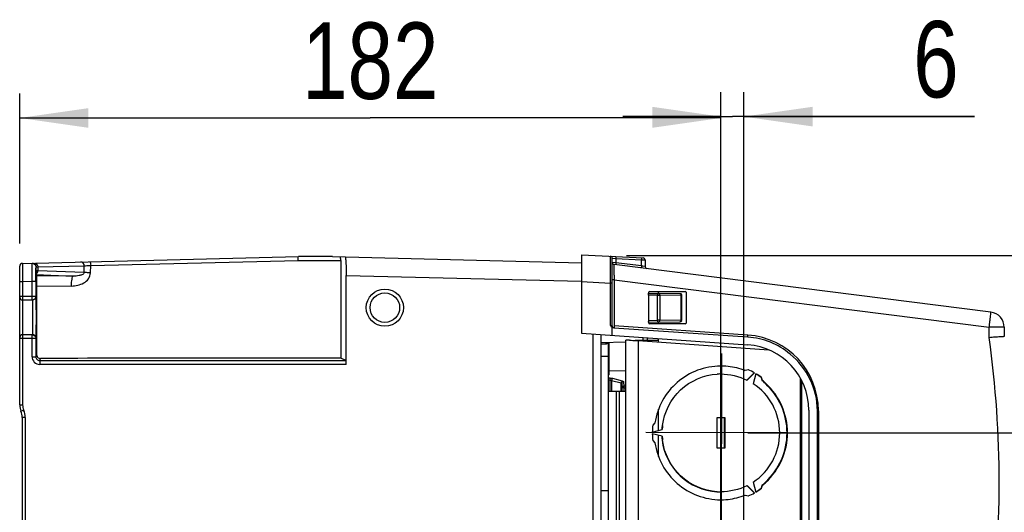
# Model space of a CAD drawing. Header units: inches. Extents: x 0 to 117, y 0 to 83.
# Tile 24 of 57: x 48.15 to 58.2, y 70.63 to 75.66. Entities that reach past the tile are written whole.
import ezdxf

# ---------------------------------------------------------------- set-up
doc = ezdxf.new("R2010")
doc.units = ezdxf.units.IN
doc.header["$LTSCALE"] = 6.431102
doc.header["$MEASUREMENT"] = 0
doc.linetypes.add('PHANTOM', pattern=[0.8, 0.45, -0.05, 0.1, -0.05, 0.1, -0.05])
doc.layers.get('0').update_dxf_attribs({"linetype": 'CONTINUOUS'})
doc.layers.add('DEFAULT_3', color=7, linetype='PHANTOM')
doc.styles.get("Standard").update_dxf_attribs({"font": 'txt', "width": 0.8})
doc.dimstyles.new('DIMSTYLE_1', dxfattribs={"dimtxt": 0.78125, "dimasz": 0.7, "dimexe": 0.18, "dimexo": 0.0625, "dimgap": 0.09, "dimtad": 1, "dimdec": 0, "dimzin": 4, "dimdsep": 46, "dimtxsty": 'STANDARD', "dimblk": '_FILLED', "dimblk1": '_FILLED', "dimblk2": '_FILLED', "dimcen": 0.09, "dimadec": 0, "dimazin": 0, "dimtfac": 1, "dimtdec": 0, "dimtofl": 0, "dimtmove": 0, "dimatfit": 3, "dimldrblk": '_FILLED', "dimfxl": 1, "dimtolj": 1, "dimtzin": 4, "dimarcsym": 0})

# ---------------------------------------------------------------- blocks, each defined once
blk = doc.blocks.new('_FILLED')
at = {"color": 0, "linetype": 'BYBLOCK'}
blk.add_solid([(0, 0), (-1, 0.143), (-1, -0.143)], dxfattribs=at)
blk = doc.blocks.new('*D2')
at = {"color": 7, "linetype": 'CONTINUOUS'}
for p, q in [((48.147, 73.378), (48.147, 74.91)), ((55.307, 71.912), (55.307, 74.91)), ((48.147, 74.66), (51.727, 74.66)), ((55.307, 74.66), (51.727, 74.66))]:
    blk.add_line(p, q, dxfattribs=at)
at = {"color": 7, "linetype": 'CONTINUOUS', "xscale": 0.7, "yscale": 0.7, "zscale": 0.7, "rotation": 180}
blk.add_blockref('_FILLED', (48.147, 74.66), dxfattribs=at)
at = {"color": 7, "linetype": 'CONTINUOUS', "xscale": 0.7, "yscale": 0.7, "zscale": 0.7}
blk.add_blockref('_FILLED', (55.307, 74.66), dxfattribs=at)
at = {"color": 7, "linetype": 'CONTINUOUS', "insert": (51.727, 75.636), "char_height": 0.7812, "width": 1.875, "attachment_point": 2, "line_spacing_factor": 0.9}
blk.add_mtext('182', dxfattribs=at)
blk = doc.blocks.new('*D3')
at = {"color": 7, "linetype": 'CONTINUOUS'}
for p, q in [((55.307, 65.692), (55.307, 74.924)), ((55.543, 68.684), (55.543, 74.924)), ((55.307, 74.674), (54.307, 74.674)), ((54.307, 74.674), (55.425, 74.674)), ((57.896, 74.674), (55.425, 74.674)), ((55.543, 74.674), (57.896, 74.674))]:
    blk.add_line(p, q, dxfattribs=at)
at = {"color": 7, "linetype": 'CONTINUOUS', "xscale": 0.7, "yscale": 0.7, "zscale": 0.7}
blk.add_blockref('_FILLED', (55.307, 74.674), dxfattribs=at)
at = {"color": 7, "linetype": 'CONTINUOUS', "xscale": 0.7, "yscale": 0.7, "zscale": 0.7, "rotation": 180}
blk.add_blockref('_FILLED', (55.543, 74.674), dxfattribs=at)
at = {"color": 7, "linetype": 'CONTINUOUS', "insert": (57.271, 75.651), "char_height": 0.781, "width": 0.625, "attachment_point": 1, "line_spacing_factor": 0.9}
blk.add_mtext('6', dxfattribs=at)
blk = doc.blocks.new('*D4')
at = {"color": 7, "linetype": 'CONTINUOUS'}
for p, q in [((60.463, 72.349), (60.463, 74.941)), ((54.344, 73.255), (60.713, 73.255)), ((60.463, 73.255), (60.463, 72.349)), ((60.463, 71.442), (60.463, 72.349)), ((55.581, 71.442), (60.713, 71.442))]:
    blk.add_line(p, q, dxfattribs=at)
at = {"color": 7, "linetype": 'CONTINUOUS', "xscale": 0.7, "yscale": 0.7, "zscale": 0.7}
for p, rotation in [((60.463, 73.255), 90), ((60.463, 71.442), 270)]:
    blk.add_blockref('_FILLED', p, dxfattribs=dict(at, rotation=rotation))
at = {"color": 7, "linetype": 'CONTINUOUS', "insert": (59.486, 73.691), "char_height": 0.7812, "width": 1.25, "attachment_point": 1, "rotation": 90, "line_spacing_factor": 0.9}
blk.add_mtext('46', dxfattribs=at)
blk = doc.blocks.new('*D5')
at = {"color": 7, "linetype": 'CONTINUOUS'}
for p, q in [((60.486, 71.442), (60.486, 72.442)), ((60.486, 72.442), (60.486, 70.635)), ((55.581, 71.442), (60.736, 71.442)), ((60.486, 68.828), (60.486, 70.635)), ((55.581, 69.828), (60.736, 69.828)), ((60.486, 69.828), (60.486, 68.828))]:
    blk.add_line(p, q, dxfattribs=at)
at = {"color": 7, "linetype": 'CONTINUOUS', "xscale": 0.7, "yscale": 0.7, "zscale": 0.7}
for p, rotation in [((60.486, 71.442), 270), ((60.486, 69.828), 90)]:
    blk.add_blockref('_FILLED', p, dxfattribs=dict(at, rotation=rotation))
at = {"color": 7, "linetype": 'CONTINUOUS', "insert": (59.509, 70.635), "char_height": 0.7812, "width": 1.25, "attachment_point": 2, "rotation": 90, "line_spacing_factor": 0.9}
blk.add_mtext('41', dxfattribs=at)
blk = doc.blocks.new('*D6')
at = {"color": 7, "linetype": 'CONTINUOUS'}
for p, q in [((62.375, 69.828), (62.375, 73.32)), ((62.375, 73.32), (62.375, 69.178)), ((55.581, 69.828), (62.625, 69.828)), ((62.375, 67.529), (62.375, 69.178)), ((55.816, 68.529), (62.625, 68.529)), ((62.375, 68.529), (62.375, 67.529))]:
    blk.add_line(p, q, dxfattribs=at)
at = {"color": 7, "linetype": 'CONTINUOUS', "xscale": 0.7, "yscale": 0.7, "zscale": 0.7}
for p, rotation in [((62.375, 69.828), 270), ((62.375, 68.529), 90)]:
    blk.add_blockref('_FILLED', p, dxfattribs=dict(at, rotation=rotation))
at = {"color": 7, "linetype": 'CONTINUOUS', "insert": (61.399, 72.07), "char_height": 0.7812, "width": 1.25, "attachment_point": 1, "rotation": 90, "line_spacing_factor": 0.9}
blk.add_mtext('33', dxfattribs=at)
blk = doc.blocks.new('*D7')
at = {"color": 7, "linetype": 'CONTINUOUS'}
for p, q in [((64.374, 68.529), (64.374, 72.011)), ((64.374, 72.011), (64.374, 67.879)), ((55.816, 68.529), (64.624, 68.529)), ((64.374, 66.229), (64.374, 67.879)), ((55.581, 67.229), (64.624, 67.229)), ((64.374, 67.229), (64.374, 66.229))]:
    blk.add_line(p, q, dxfattribs=at)
at = {"color": 7, "linetype": 'CONTINUOUS', "xscale": 0.7, "yscale": 0.7, "zscale": 0.7}
for p, rotation in [((64.374, 68.529), 270), ((64.374, 67.229), 90)]:
    blk.add_blockref('_FILLED', p, dxfattribs=dict(at, rotation=rotation))
at = {"color": 7, "linetype": 'CONTINUOUS', "insert": (63.398, 70.761), "char_height": 0.7812, "width": 1.25, "attachment_point": 1, "rotation": 90, "line_spacing_factor": 0.9}
blk.add_mtext('33', dxfattribs=at)

msp = doc.modelspace()

# ---------------------------------------------------------------- linework, layer by layer
at = {"color": 7, "linetype": 'CONTINUOUS'}
for p, q in [((48.176, 73.174), (50.994, 73.243)), ((48.872, 73.153), (50.99, 73.205)), ((50.99, 73.205), (51.425, 73.205)), ((51.34, 73.243), (50.994, 73.243)), ((51.34, 73.243), (53.883, 73.181)), ((51.425, 73.205), (51.426, 72.204)), ((53.883, 73.263), (53.883, 72.462)), ((53.883, 73.263), (54.514, 73.23)), ((54.18, 73.246), (54.18, 73.247)), ((54.198, 72.537), (54.198, 73.228)), ((54.198, 73.228), (54.235, 73.225)), ((54.235, 73.225), (54.235, 73.181)), ((54.235, 73.225), (54.496, 73.211)), ((54.496, 73.148), (54.496, 73.211)), ((54.496, 73.211), (54.52, 73.21)), ((54.52, 73.21), (54.532, 73.21)), ((54.533, 73.21), (54.533, 73.141)), ((48.147, 71.728), (48.147, 73.145)), ((48.176, 73.174), (48.177, 72.985)), ((48.314, 73.1), (48.314, 73.136)), ((48.314, 73.1), (48.315, 73.064)), ((48.315, 73.137), (48.332, 73.138)), ((48.332, 73.138), (48.807, 73.15)), ((48.332, 73.138), (48.332, 73.098)), ((48.805, 73.081), (48.332, 73.098)), ((48.805, 73.081), (48.807, 73.15)), ((48.87, 73.078), (48.872, 73.153)), ((54.18, 73.177), (54.18, 73.195)), ((54.18, 73.134), (54.18, 73.177)), ((54.18, 73.058), (54.18, 73.134)), ((54.198, 73.172), (54.202, 73.172)), ((54.235, 73.181), (54.199, 73.183)), ((58.064, 72.677), (54.216, 73.163)), ((54.216, 73.133), (54.216, 73.163)), ((54.216, 73.163), (54.216, 73.163)), ((54.217, 73.054), (54.216, 73.133)), ((54.496, 73.148), (54.235, 73.181)), ((54.503, 73.146), (54.496, 73.148)), ((54.51, 73.145), (54.503, 73.146)), ((54.533, 73.141), (54.51, 73.145)), ((48.315, 73.064), (48.315, 73.059)), ((48.315, 73.059), (48.319, 73.046)), ((48.315, 73.059), (48.694, 73.044)), ((48.694, 73.044), (48.319, 73.046)), ((51.482, 72.142), (51.482, 73.051)), ((51.482, 73.051), (53.883, 72.992)), ((54.18, 73.03), (54.18, 73.058)), ((54.18, 73.005), (54.18, 73.03)), ((54.18, 72.972), (54.18, 73.005)), ((54.218, 73.005), (54.198, 73.005)), ((54.218, 73.005), (54.218, 72.537)), ((54.218, 73.005), (58.047, 72.521)), ((48.177, 72.985), (48.147, 72.985)), ((48.274, 72.988), (48.177, 72.985)), ((48.177, 72.985), (48.177, 72.8)), ((48.274, 72.8), (48.274, 72.988)), ((48.313, 72.988), (48.274, 72.988)), ((48.313, 72.988), (48.313, 72.84)), ((48.32, 72.958), (48.32, 72.945)), ((48.32, 72.945), (48.676, 72.943)), ((48.32, 72.945), (48.32, 72.84)), ((53.883, 72.988), (54.18, 72.972)), ((54.18, 72.539), (54.18, 72.972)), ((54.198, 72.972), (54.18, 72.972)), ((48.147, 72.84), (48.313, 72.84)), ((48.274, 72.8), (48.177, 72.8)), ((48.177, 72.793), (48.177, 71.728)), ((48.32, 72.84), (48.32, 72.407)), ((54.568, 72.87), (54.89, 72.865)), ((54.568, 72.851), (54.568, 72.592)), ((54.659, 72.849), (54.568, 72.851)), ((54.57, 72.87), (54.57, 72.879)), ((54.578, 72.887), (54.944, 72.887)), ((54.659, 72.594), (54.659, 72.849)), ((54.659, 72.849), (54.681, 72.849)), ((54.671, 72.869), (54.671, 72.887)), ((54.681, 72.849), (54.684, 72.849)), ((54.684, 72.849), (54.684, 72.594)), ((54.901, 72.845), (54.684, 72.849)), ((54.901, 72.598), (54.901, 72.845)), ((54.901, 72.845), (54.907, 72.845)), ((54.907, 72.589), (54.907, 72.854)), ((54.952, 72.879), (54.952, 72.564)), ((54.568, 72.592), (54.659, 72.594)), ((54.662, 72.594), (54.659, 72.594)), ((54.684, 72.594), (54.662, 72.594)), ((54.684, 72.594), (54.901, 72.598)), ((54.907, 72.598), (54.901, 72.598)), ((54.183, 72.539), (54.18, 72.539)), ((54.198, 72.537), (54.183, 72.539)), ((54.198, 72.44), (54.198, 72.522)), ((54.213, 72.517), (55.583, 72.422)), ((55.584, 72.441), (54.218, 72.537)), ((54.568, 72.573), (54.89, 72.578)), ((54.57, 72.564), (54.57, 72.573)), ((54.944, 72.556), (54.578, 72.556)), ((54.671, 72.556), (54.671, 72.574)), ((54.891, 72.578), (54.889, 72.578)), ((58.047, 72.521), (58.049, 72.537)), ((58.201, 72.521), (58.047, 72.521)), ((58.047, 72.415), (58.047, 72.521)), ((58.201, 72.521), (58.201, 72.426)), ((48.313, 72.407), (48.147, 72.407)), ((48.177, 72.446), (48.274, 72.446)), ((48.274, 72.221), (48.274, 72.446)), ((48.313, 72.407), (48.313, 72.221)), ((48.32, 72.407), (48.32, 72.241)), ((53.883, 72.462), (55.583, 72.343)), ((54.002, 64.525), (54.002, 72.453)), ((54.08, 72.448), (54.08, 64.531)), ((54.515, 72.389), (54.515, 72.417)), ((54.553, 72.415), (54.553, 72.39)), ((54.671, 72.371), (54.671, 72.407)), ((54.08, 72.366), (54.337, 72.371)), ((54.13, 72.349), (54.08, 72.348)), ((54.131, 72.355), (54.13, 72.351)), ((54.13, 72.349), (54.13, 72.351)), ((54.159, 69.62), (54.159, 72.367)), ((54.167, 72.036), (54.167, 72.367)), ((54.336, 64.589), (54.336, 72.39)), ((54.374, 72.39), (54.336, 72.39)), ((54.432, 72.39), (54.671, 72.39)), ((54.454, 72.39), (54.454, 72.386)), ((54.454, 72.386), (54.464, 72.385)), ((54.464, 72.385), (54.464, 64.593)), ((54.464, 72.385), (55.797, 72.292)), ((48.274, 72.221), (48.313, 72.221)), ((48.32, 72.241), (48.313, 72.221)), ((48.352, 72.182), (48.359, 72.202)), ((51.479, 72.182), (51.426, 72.204)), ((54.159, 72.222), (54.08, 72.222)), ((48.352, 72.182), (48.352, 72.142)), ((48.352, 72.182), (51.479, 72.182)), ((51.482, 72.142), (48.352, 72.142)), ((54.177, 72.001), (54.159, 72.002)), ((54.336, 72.076), (54.167, 72.073)), ((54.303, 71.972), (54.204, 71.998)), ((55.588, 72.086), (55.556, 72.078)), ((55.646, 72.055), (55.575, 71.983)), ((55.577, 71.98), (55.651, 72.055)), ((55.664, 72.047), (55.637, 71.945)), ((55.719, 72.007), (55.727, 71.976)), ((55.732, 71.976), (55.723, 72.007)), ((56.122, 69.04), (56.122, 71.998)), ((54.159, 71.983), (54.177, 71.982)), ((54.177, 71.867), (54.177, 71.982)), ((54.19, 71.979), (54.19, 71.867)), ((54.19, 71.979), (54.289, 71.953)), ((54.289, 71.867), (54.289, 71.953)), ((54.295, 71.946), (54.295, 71.867)), ((54.295, 71.946), (54.297, 71.901)), ((54.297, 71.867), (54.297, 71.901)), ((54.318, 71.901), (54.297, 71.901)), ((54.314, 71.965), (54.317, 71.92)), ((54.336, 71.92), (54.317, 71.92)), ((54.318, 71.901), (54.318, 71.867)), ((54.318, 71.901), (54.336, 71.901)), ((55.727, 71.976), (55.732, 71.976)), ((56.132, 71.98), (56.132, 69.04)), ((54.159, 71.867), (54.336, 71.867)), ((54.238, 71.867), (54.238, 69.618)), ((54.271, 69.617), (54.271, 71.867)), ((48.147, 71.728), (48.177, 71.728)), ((48.188, 71.676), (48.161, 71.664)), ((48.175, 70.264), (48.175, 71.599)), ((48.204, 71.599), (48.175, 71.599)), ((48.204, 71.599), (48.204, 70.235)), ((54.671, 71.468), (54.671, 71.684)), ((55.268, 71.285), (55.268, 71.599)), ((55.268, 71.285), (55.268, 71.599)), ((55.268, 71.599), (55.347, 71.599)), ((55.342, 71.599), (55.342, 71.285)), ((55.347, 71.599), (55.347, 71.285)), ((56.205, 71.675), (56.205, 65.303)), ((56.293, 65.304), (56.293, 71.669)), ((56.293, 71.669), (56.304, 71.669)), ((56.304, 71.669), (56.304, 65.304)), ((54.634, 71.544), (54.611, 71.521)), ((54.542, 71.448), (55.982, 71.445)), ((54.607, 71.45), (54.708, 71.477)), ((54.708, 71.407), (54.607, 71.434)), ((54.671, 71.2), (54.671, 71.416)), ((54.611, 71.363), (54.634, 71.34)), ((55.347, 71.285), (55.268, 71.285)), ((55.575, 70.901), (55.646, 70.829)), ((55.651, 70.829), (55.577, 70.904)), ((55.637, 70.939), (55.664, 70.837)), ((55.727, 70.908), (55.719, 70.877)), ((55.723, 70.877), (55.732, 70.908)), ((55.732, 70.908), (55.727, 70.908)), ((54.159, 70.851), (54.08, 70.851)), ((55.556, 70.806), (55.588, 70.798))]:
    msp.add_line(p, q, dxfattribs=at)
for radius in [0.19, 0.151]:
    msp.add_circle((51.876, 72.722), radius, dxfattribs=at)
for centre, radius, start, end in [((54.179, 73.228), 0.0197, 0.0209, 86.9921), ((54.222, 73.225), 0.275, 357.0164, 357.7262), ((54.513, 73.21), 0.0197, 0, 87), ((48.177, 73.145), 0.0295, 91.4, 179.9807), ((54.218, 73.183), 0.0197, 180, 262.8), ((54.553, 73.141), 0.0197, 180.0001, 262.8), ((70.286, 73.262), 16.071, 180.7403, 180.8564), ((58.249, 73.084), 4.032, 180.8856, 181.1223), ((48.177, 72.83), 0.0295, 180.0001, 270), ((48.274, 72.839), 0.0383, 270.0168, 275.1619), ((48.276, 72.84), 0.0394, 269.9806, 0.0216), ((53.56, 72.868), 1.099, 359.0008, 359.1788), ((54.89, 72.845), 0.0197, 27.7493, 88.9979), ((54.871, 72.846), 0.0302, 359.4294, 5.8704), ((55.116, 72.592), 0.548, 180.0011, 180.3749), ((54.654, 72.594), 0.0296, 347.7147, 0.5707), ((58.044, 72.521), 0.157, 0, 82.8), ((54.218, 72.537), 0.0197, 180, 217.4719), ((55.083, 72.592), 0.515, 180.3716, 180.7357), ((54.926, 72.59), 0.358, 180.6965, 181.6198), ((54.89, 72.598), 0.0197, 271, 332.2512), ((49.63, 73.585), 8.484, 352.9041, 353.1212), ((50.762, 73.449), 7.344, 353.1228, 353.2426), ((48.177, 72.416), 0.0295, 90, 179.9998), ((48.276, 72.407), 0.0394, 359.9785, 90.0193), ((55.53, 71.669), 0.754, 49.975, 85.9989), ((55.53, 71.67), 0.773, 359.9914, 86.007), ((47.282, 70.93), 10.867, 352.1443, 7.8557), ((54.124, 72.382), 0.0344, 311.3775, 316.8584), ((55.536, 71.675), 0.669, 0, 86), ((48.352, 72.221), 0.0787, 179.9865, 269.9806), ((48.352, 72.221), 0.0393, 179.9351, 270.0125), ((50.119, -223.678), 295.885, 89.74688, 90.34086), ((55.307, 71.447), 0.678, 87.6354, 90.2537), ((55.307, 71.443), 0.682, 72.3864, 87.5962), ((55.308, 71.446), 0.679, 68.4967, 72.3603), ((54.18, 69.165), 2.871, 90.271, 90.4284), ((55.307, 71.444), 0.6, 90.0009, 93.636), ((55.307, 71.445), 0.7, 60.5678, 66.3661), ((55.306, 71.444), 0.701, 53.4837, 59.2781), ((55.302, 71.445), 0.7, 53.4824, 57.9915), ((55.309, 71.448), 0.596, 63.2635, 63.5993), ((55.305, 71.442), 0.603, 303.4754, 56.5246), ((55.302, 71.445), 0.681, 47.5003, 51.3565), ((55.307, 71.445), 0.681, 47.5001, 51.3565), ((55.299, 71.442), 0.684, 312.5285, 47.4716), ((55.304, 71.442), 0.684, 312.5284, 47.4715), ((48.305, 71.728), 0.157, 180, 204.1468), ((48.305, 71.728), 0.128, 180, 204.1468), ((48.017, 71.599), 0.157, 0, 24.1468), ((48.017, 71.599), 0.187, 0, 24.1468), ((55.312, 71.442), 0.705, 173.5883, 179.3582), ((55.306, 71.442), 0.603, 172.852, 176.6726), ((55.31, 71.442), 0.603, 172.852, 176.6726), ((55.312, 71.442), 0.705, 180.6418, 186.4117), ((55.306, 71.442), 0.603, 183.3274, 187.148), ((55.31, 71.442), 0.603, 183.3274, 187.148), ((55.309, 71.436), 0.596, 296.4007, 296.7365), ((55.302, 71.439), 0.681, 308.6435, 312.4999), ((55.307, 71.439), 0.681, 308.6435, 312.4997), ((55.307, 71.44), 0.6, 266.364, 269.9991), ((55.307, 71.441), 0.682, 272.4032, 287.6135), ((55.308, 71.438), 0.679, 287.6396, 291.5033), ((55.307, 71.439), 0.7, 293.6339, 299.4322), ((55.302, 71.44), 0.701, 301.0464, 306.5166), ((55.306, 71.44), 0.701, 300.7219, 306.5163), ((55.307, 71.437), 0.678, 269.7464, 272.3641)]:
    msp.add_arc(centre, radius, start, end, dxfattribs=at)
for centre, major_axis, ratio, start_param, end_param in [((54.578, 72.879), (-0.00551, 0.00568), 0.995143, -0.767319, 0.798611), ((54.944, 72.879), (0.00551, 0.00568), 0.995143, -0.798611, 0.767319), ((54.578, 72.564), (0.00551, 0.00568), 0.995143, -3.940204, -2.374273), ((54.944, 72.564), (-0.00551, 0.00568), 0.995143, -3.908912, -2.342982), ((51.479, 72.142), (0, 0.0394), 0.061163, -1.570796, -0.02618)]:
    msp.add_ellipse(centre, major_axis=major_axis, ratio=ratio, start_param=start_param, end_param=end_param, dxfattribs=at)
for points, knots in [([(50.99, 73.205), (50.99, 73.214), (50.99, 73.227), (50.992, 73.238), (50.993, 73.243), (50.994, 73.243)], [0, 0, 0, 0, 0.699957, 0.914938, 1, 1, 1, 1]), ([(51.425, 73.205), (51.425, 73.209), (51.425, 73.221), (51.425, 73.233), (51.423, 73.241)], [0, 0, 0, 0, 0.326926, 1, 1, 1, 1]), ([(51.47, 73.24), (51.472, 73.24), (51.473, 73.233), (51.475, 73.224), (51.477, 73.206), (51.479, 73.172), (51.481, 73.119), (51.482, 73.075), (51.482, 73.051)], [0, 0, 0, 0, 0.022631, 0.080369, 0.17285, 0.296841, 0.619475, 1, 1, 1, 1]), ([(54.18, 73.195), (54.18, 73.201), (54.18, 73.218), (54.18, 73.235), (54.18, 73.246)], [0, 0, 0, 0, 0.375985, 1, 1, 1, 1]), ([(54.235, 73.244), (54.235, 73.244), (54.235, 73.241), (54.236, 73.236), (54.235, 73.229), (54.235, 73.225)], [0, 0, 0, 0, 0.079864, 0.296128, 1, 1, 1, 1]), ([(54.496, 73.231), (54.498, 73.231), (54.496, 73.222), (54.497, 73.218), (54.497, 73.214)], [0, 0, 0, 0, 0.286, 1, 1, 1, 1]), ([(48.274, 72.988), (48.273, 73.029), (48.274, 73.091), (48.273, 73.153), (48.274, 73.175)], [0, 0, 0, 0, 0.65949, 1, 1, 1, 1]), ([(48.274, 73.175), (48.274, 73.175), (48.274, 73.176), (48.275, 73.177), (48.276, 73.177)], [0, 0, 0, 0, 0.518973, 1, 1, 1, 1]), ([(48.276, 73.177), (48.286, 73.177), (48.307, 73.169), (48.315, 73.148), (48.315, 73.137)], [0, 0, 0, 0, 0.497558, 1, 1, 1, 1]), ([(48.299, 73.177), (48.307, 73.178), (48.326, 73.167), (48.332, 73.148), (48.332, 73.138)], [0, 0, 0, 0, 0.46469, 1, 1, 1, 1]), ([(48.313, 72.988), (48.313, 73.02), (48.313, 73.07), (48.313, 73.119), (48.314, 73.136)], [0, 0, 0, 0, 0.659415, 1, 1, 1, 1]), ([(48.314, 73.136), (48.314, 73.136), (48.314, 73.138), (48.315, 73.137), (48.316, 73.137)], [0, 0, 0, 0, 0.445627, 1, 1, 1, 1]), ([(48.332, 73.098), (48.327, 73.099), (48.323, 73.1), (48.314, 73.099), (48.314, 73.1)], [0, 0, 0, 0, 0.73256, 1, 1, 1, 1]), ([(48.807, 73.15), (48.807, 73.159), (48.801, 73.179), (48.782, 73.189), (48.773, 73.189)], [0, 0, 0, 0, 0.53485, 1, 1, 1, 1]), ([(48.807, 73.15), (48.811, 73.15), (48.833, 73.151), (48.854, 73.152), (48.872, 73.153)], [0, 0, 0, 0, 0.197501, 1, 1, 1, 1]), ([(48.865, 73.191), (48.866, 73.191), (48.868, 73.186), (48.871, 73.175), (48.872, 73.162), (48.872, 73.153)], [0, 0, 0, 0, 0.094455, 0.309752, 1, 1, 1, 1]), ([(54.235, 73.181), (54.235, 73.179), (54.234, 73.172), (54.233, 73.166), (54.234, 73.162)], [0, 0, 0, 0, 0.336463, 1, 1, 1, 1]), ([(54.496, 73.148), (54.496, 73.143), (54.495, 73.137), (54.495, 73.131), (54.495, 73.128), (54.495, 73.128)], [0, 0, 0, 0, 0.703823, 0.908019, 1, 1, 1, 1]), ([(48.319, 73.046), (48.32, 73.044), (48.319, 73.035), (48.32, 73.018), (48.32, 72.99), (48.32, 72.97), (48.32, 72.958)], [0, 0, 0, 0, 0.080494, 0.291783, 0.611215, 1, 1, 1, 1]), ([(48.676, 72.943), (48.719, 72.944), (48.786, 72.957), (48.853, 73.013), (48.87, 73.057), (48.87, 73.078)], [0, 0, 0, 0, 0.49711, 0.748427, 1, 1, 1, 1]), ([(48.676, 72.943), (48.676, 72.956), (48.677, 72.979), (48.681, 73.011), (48.685, 73.031), (48.691, 73.044), (48.694, 73.044)], [0, 0, 0, 0, 0.362707, 0.675913, 0.895458, 1, 1, 1, 1]), ([(48.805, 73.081), (48.804, 73.07), (48.783, 73.056), (48.745, 73.046), (48.714, 73.044), (48.694, 73.044)], [0, 0, 0, 0, 0.261762, 0.510675, 1, 1, 1, 1]), ([(48.87, 73.078), (48.864, 73.078), (48.842, 73.079), (48.821, 73.08), (48.805, 73.081)], [0, 0, 0, 0, 0.292222, 1, 1, 1, 1]), ([(48.276, 72.8), (48.277, 72.8), (48.276, 72.793), (48.278, 72.786), (48.277, 72.768), (48.278, 72.747), (48.278, 72.72), (48.278, 72.679), (48.278, 72.623), (48.278, 72.568), (48.278, 72.526), (48.278, 72.499), (48.277, 72.478), (48.278, 72.461), (48.276, 72.453), (48.277, 72.446), (48.276, 72.446)], [0, 0, 0, 0, 0.00968, 0.038127, 0.084342, 0.146504, 0.222251, 0.308676, 0.49998, 0.691286, 0.777715, 0.853474, 0.915645, 0.961869, 0.990319, 1, 1, 1, 1]), ([(48.313, 72.84), (48.313, 72.83), (48.305, 72.81), (48.286, 72.801), (48.277, 72.8)], [0, 0, 0, 0, 0.499809, 1, 1, 1, 1]), ([(48.316, 72.407), (48.317, 72.406), (48.315, 72.416), (48.317, 72.424), (48.316, 72.446), (48.317, 72.472), (48.317, 72.504), (48.317, 72.555), (48.318, 72.623), (48.317, 72.691), (48.317, 72.742), (48.317, 72.774), (48.316, 72.8), (48.317, 72.822), (48.315, 72.831), (48.317, 72.84), (48.316, 72.84)], [0, 0, 0, 0, 0.009646, 0.038121, 0.084326, 0.146506, 0.222254, 0.308686, 0.499998, 0.69131, 0.777743, 0.853494, 0.915678, 0.961885, 0.99035, 1, 1, 1, 1]), ([(54.568, 72.851), (54.568, 72.855), (54.567, 72.862), (54.569, 72.867), (54.568, 72.87), (54.568, 72.87)], [0, 0, 0, 0, 0.706765, 0.92301, 1, 1, 1, 1]), ([(54.659, 72.869), (54.66, 72.869), (54.659, 72.866), (54.66, 72.862), (54.659, 72.857), (54.659, 72.853)], [0, 0, 0, 0, 0.073455, 0.282943, 1, 1, 1, 1]), ([(54.684, 72.849), (54.684, 72.852), (54.683, 72.859), (54.677, 72.869), (54.671, 72.869)], [0, 0, 0, 0, 0.311087, 1, 1, 1, 1]), ([(54.889, 72.865), (54.893, 72.865), (54.899, 72.857), (54.9, 72.851), (54.901, 72.849)], [0, 0, 0, 0, 0.689233, 1, 1, 1, 1]), ([(54.659, 72.594), (54.659, 72.592), (54.659, 72.585), (54.66, 72.579), (54.659, 72.574)], [0, 0, 0, 0, 0.346472, 1, 1, 1, 1]), ([(54.901, 72.598), (54.901, 72.596), (54.9, 72.588), (54.896, 72.58), (54.891, 72.578)], [0, 0, 0, 0, 0.298435, 1, 1, 1, 1]), ([(58.055, 72.585), (58.056, 72.597), (58.059, 72.62), (58.062, 72.646), (58.063, 72.662), (58.064, 72.67), (58.063, 72.674), (58.064, 72.677), (58.064, 72.677)], [0, 0, 0, 0, 0.408764, 0.727536, 0.844559, 0.930002, 0.982039, 1, 1, 1, 1]), ([(54.218, 72.537), (54.218, 72.534), (54.217, 72.528), (54.217, 72.522), (54.217, 72.517)], [0, 0, 0, 0, 0.346538, 1, 1, 1, 1]), ([(54.568, 72.573), (54.568, 72.573), (54.569, 72.576), (54.568, 72.578), (54.568, 72.58)], [0, 0, 0, 0, 0.264288, 1, 1, 1, 1]), ([(54.671, 72.574), (54.676, 72.574), (54.681, 72.58), (54.683, 72.586), (54.683, 72.587)], [0, 0, 0, 0, 0.693162, 1, 1, 1, 1]), ([(55.583, 72.422), (55.582, 72.422), (55.583, 72.425), (55.582, 72.43), (55.584, 72.437), (55.584, 72.441)], [0, 0, 0, 0, 0.087707, 0.292099, 1, 1, 1, 1]), ([(58.201, 72.426), (58.201, 72.425), (58.195, 72.427), (58.189, 72.424), (58.173, 72.425), (58.155, 72.423), (58.132, 72.421), (58.095, 72.419), (58.067, 72.417), (58.047, 72.415)], [0, 0, 0, 0, 0.01922, 0.076002, 0.168202, 0.292342, 0.443608, 0.616377, 1, 1, 1, 1]), ([(54.374, 72.39), (54.38, 72.389), (54.406, 72.388), (54.433, 72.386), (54.454, 72.386)], [0, 0, 0, 0, 0.217563, 1, 1, 1, 1]), ([(56.293, 71.669), (56.293, 71.779), (56.24, 72), (56.099, 72.176), (56.015, 72.247)], [0, 0, 0, 0, 0.499936, 1, 1, 1, 1]), ([(55.304, 72.125), (55.224, 72.125), (55.063, 72.095), (54.853, 71.969), (54.698, 71.779), (54.646, 71.623), (54.634, 71.544)], [0, 0, 0, 0, 0.249677, 0.499531, 0.749647, 1, 1, 1, 1]), ([(54.177, 72.001), (54.184, 72.001), (54.193, 72.001), (54.202, 71.999), (54.204, 71.998)], [0, 0, 0, 0, 0.783696, 1, 1, 1, 1]), ([(54.177, 71.982), (54.177, 71.985), (54.177, 71.991), (54.177, 71.997), (54.177, 72.001)], [0, 0, 0, 0, 0.332548, 1, 1, 1, 1]), ([(54.712, 71.517), (54.728, 71.652), (54.861, 71.918), (55.134, 72.035), (55.269, 72.043)], [0, 0, 0, 0, 0.500512, 1, 1, 1, 1]), ([(54.289, 71.953), (54.29, 71.952), (54.294, 71.951), (54.293, 71.947), (54.292, 71.946)], [0, 0, 0, 0, 0.591894, 1, 1, 1, 1]), ([(54.314, 71.965), (54.309, 71.965), (54.299, 71.961), (54.295, 71.95), (54.295, 71.946)], [0, 0, 0, 0, 0.505835, 1, 1, 1, 1]), ([(54.297, 71.901), (54.297, 71.906), (54.302, 71.916), (54.312, 71.92), (54.317, 71.92)], [0, 0, 0, 0, 0.495691, 1, 1, 1, 1]), ([(54.303, 71.972), (54.304, 71.971), (54.308, 71.97), (54.314, 71.968), (54.314, 71.965)], [0, 0, 0, 0, 0.36613, 1, 1, 1, 1]), ([(54.317, 71.92), (54.317, 71.919), (54.318, 71.913), (54.318, 71.906), (54.318, 71.901)], [0, 0, 0, 0, 0.139899, 1, 1, 1, 1]), ([(54.634, 71.34), (54.646, 71.261), (54.698, 71.105), (54.853, 70.915), (55.063, 70.789), (55.224, 70.759), (55.304, 70.759)], [0, 0, 0, 0, 0.250353, 0.500469, 0.750323, 1, 1, 1, 1]), ([(54.707, 71.367), (54.724, 71.232), (54.856, 70.966), (55.129, 70.849), (55.265, 70.841)], [0, 0, 0, 0, 0.500512, 1, 1, 1, 1]), ([(55.269, 70.841), (55.134, 70.849), (54.861, 70.966), (54.728, 71.232), (54.712, 71.367)], [0, 0, 0, 0, 0.499488, 1, 1, 1, 1])]:
    msp.add_open_spline(points, degree=3, knots=knots, dxfattribs=at)
for points in [[(48.274, 73.175), (48.283, 73.175), (48.292, 73.172), (48.3, 73.166)], [(48.3, 73.166), (48.303, 73.163), (48.306, 73.159), (48.308, 73.156)], [(48.308, 73.156), (48.312, 73.15), (48.314, 73.143), (48.314, 73.136)], [(48.315, 73.064), (48.325, 73.071), (48.332, 73.086), (48.332, 73.098)], [(54.18, 72.539), (54.185, 72.533), (54.191, 72.526), (54.198, 72.522)], [(54.198, 72.522), (54.202, 72.52), (54.208, 72.517), (54.212, 72.519)], [(48.274, 72.446), (48.281, 72.446), (48.29, 72.443), (48.296, 72.439)], [(48.296, 72.439), (48.306, 72.432), (48.313, 72.419), (48.313, 72.407)], [(54.13, 72.351), (54.136, 72.352), (54.142, 72.353), (54.147, 72.356)], [(54.147, 72.356), (54.143, 72.353), (54.136, 72.349), (54.131, 72.351)], [(54.156, 72.367), (54.154, 72.364), (54.152, 72.361), (54.149, 72.359)], [(48.32, 72.241), (48.32, 72.23), (48.326, 72.217), (48.335, 72.21)], [(48.335, 72.21), (48.342, 72.205), (48.351, 72.202), (48.359, 72.202)], [(54.204, 71.998), (54.196, 71.996), (54.191, 71.987), (54.19, 71.979)], [(55.307, 72.044), (55.399, 72.044), (55.492, 72.022), (55.574, 71.982)], [(54.177, 71.982), (54.181, 71.982), (54.187, 71.983), (54.188, 71.979)], [(54.289, 71.953), (54.29, 71.961), (54.295, 71.971), (54.303, 71.972)], [(55.574, 70.902), (55.492, 70.862), (55.399, 70.84), (55.307, 70.84)]]:
    msp.add_open_spline(points, degree=3, dxfattribs=at)
at = {"layer": 'DEFAULT_3', "color": 7, "linetype": 'PHANTOM'}
msp.add_line((55.309, 64.802), (55.316, 72.253), dxfattribs=at)

# ---------------------------------------------------------------- dimensions: what is measured, and where the dimension line sits
at = {"color": 7, "linetype": 'CONTINUOUS'}
for base, p1, p2, picture, middle in [((55.307, 74.66), (48.147, 73.378), (55.307, 71.912), '*D2', (50.79, 75.246)), ((55.543, 74.674), (55.307, 65.692), (55.543, 68.684), '*D3', (57.584, 75.26))]:
    dim = msp.add_linear_dim(base=base, p1=p1, p2=p2, dimstyle='DIMSTYLE_1', dxfattribs=at)
    dim.commit()
    dim.dimension.update_dxf_attribs({"geometry": picture, "text_midpoint": middle, "dimtype": 160})
for base, p1, p2, angle, picture, middle in [((60.463, 71.442), (54.344, 73.255), (55.581, 71.442), 270, '*D4', (59.877, 74.316)), ((62.375, 68.529), (55.581, 69.828), (55.816, 68.529), 270, '*D6', (61.789, 72.695)), ((60.486, 69.828), (55.581, 71.442), (55.581, 69.828), 270, '*D5', (60.18, 70.076)), ((64.374, 68.529), (55.581, 67.229), (55.816, 68.529), 90, '*D7', (63.788, 71.386))]:
    dim = msp.add_linear_dim(base=base, p1=p1, p2=p2, angle=angle, dimstyle='DIMSTYLE_1', dxfattribs=at)
    dim.commit()
    dim.dimension.update_dxf_attribs({"geometry": picture, "text_midpoint": middle, "dimtype": 160})

doc.saveas('drawing.dxf')
